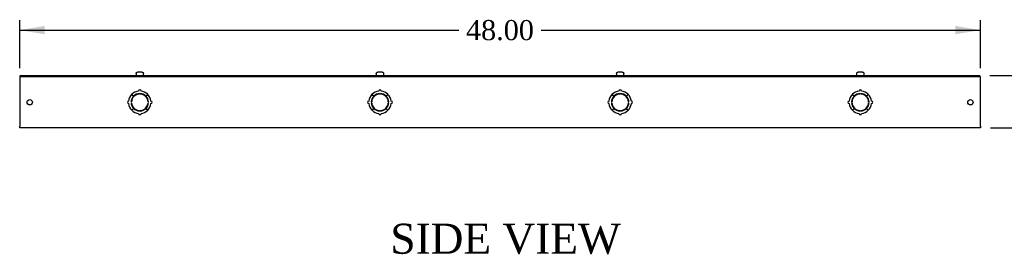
# Model space of a CAD drawing. Header units: inches. Extents: x 1 to 240, y -1 to 159.
# Tile 3 of 6: x 140 to 190, y 69 to 81. Entities that reach past the tile are written whole.
import ezdxf
from ezdxf.enums import TextEntityAlignment as Align

# ---------------------------------------------------------------- set-up
doc = ezdxf.new("R2010")
doc.units = ezdxf.units.IN
doc.header["$MEASUREMENT"] = 0
for name, color, linetype in [('COM56357-1', 7, 'Continuous'), ('COM70721-4', 7, 'Continuous'), ('Default', 7, 'Continuous'), ('SCS19515', 7, 'Continuous')]:
    doc.layers.add(name, color=color, linetype=linetype)
doc.styles.add('SEACAD_Times_New_Roman', font='times.ttf')
doc.dimstyles.new('HAMMOND_(STH_-_240x160)', dxfattribs={"dimtxt": 1, "dimasz": 1.25, "dimexe": 0.5, "dimexo": 0.5, "dimgap": 0.25, "dimtad": 0, "dimtih": 1, "dimtoh": 1, "dimzin": 0, "dimdsep": 46, "dimtxsty": 'SEACAD_Times_New_Roman', "dimblk1": '_SE_FILLED', "dimblk2": '_SE_FILLED', "dimsah": 1, "dimcen": 0.5, "dimadec": 0, "dimazin": 0, "dimtfac": 0.8, "dimtofl": 0, "dimtmove": 1, "dimatfit": 3, "dimfxl": 1, "dimtolj": 1, "dimtzin": 0, "dimarcsym": 0})

# ---------------------------------------------------------------- blocks, each defined once
blk = doc.blocks.new('SE3')
at = {"layer": 'COM56357-1', "color": 7, "linetype": 'Continuous'}
for p, q in [((140.409, 77.989), (188.346, 77.989)), ((140.409, 77.932), (140.409, 77.989)), ((140.409, 77.932), (188.346, 77.932)), ((188.346, 77.932), (188.346, 77.989))]:
    blk.add_line(p, q, dxfattribs=at)
at = {"layer": 'COM70721-4', "color": 7, "linetype": 'Continuous'}
for p, q in [((140.378, 77.932), (140.409, 77.932)), ((140.378, 77.932), (140.378, 77.846)), ((140.378, 77.846), (140.378, 75.461)), ((188.346, 77.932), (188.378, 77.932)), ((188.378, 77.846), (188.378, 77.932)), ((188.378, 75.461), (188.378, 77.846)), ((145.978, 77.049), (146.067, 76.961)), ((146.07, 76.964), (145.982, 77.053)), ((146.358, 77.065), (146.358, 77.09)), ((146.398, 77.09), (146.398, 77.065)), ((146.774, 77.053), (146.686, 76.964)), ((146.688, 76.961), (146.777, 77.049)), ((157.978, 77.049), (158.067, 76.961)), ((158.07, 76.964), (157.982, 77.053)), ((158.358, 77.065), (158.358, 77.09)), ((158.398, 77.09), (158.398, 77.065)), ((158.774, 77.053), (158.686, 76.964)), ((158.688, 76.961), (158.777, 77.049)), ((169.978, 77.049), (170.067, 76.961)), ((170.07, 76.964), (169.982, 77.053)), ((170.358, 77.065), (170.358, 77.09)), ((170.398, 77.09), (170.398, 77.065)), ((170.774, 77.053), (170.686, 76.964)), ((170.688, 76.961), (170.777, 77.049)), ((181.978, 77.049), (182.067, 76.961)), ((182.07, 76.964), (181.982, 77.053)), ((182.358, 77.065), (182.358, 77.09)), ((182.398, 77.09), (182.398, 77.065)), ((182.774, 77.053), (182.686, 76.964)), ((182.688, 76.961), (182.777, 77.049)), ((145.941, 76.673), (145.966, 76.673)), ((145.966, 76.633), (145.941, 76.633)), ((146.067, 76.345), (145.978, 76.257)), ((145.982, 76.254), (146.07, 76.343)), ((146.686, 76.343), (146.774, 76.254)), ((146.777, 76.257), (146.688, 76.345)), ((146.79, 76.673), (146.815, 76.673)), ((146.815, 76.633), (146.79, 76.633)), ((157.941, 76.673), (157.966, 76.673)), ((157.966, 76.633), (157.941, 76.633)), ((158.067, 76.345), (157.978, 76.257)), ((157.982, 76.254), (158.07, 76.343)), ((158.686, 76.343), (158.774, 76.254)), ((158.777, 76.257), (158.688, 76.345)), ((158.79, 76.673), (158.815, 76.673)), ((158.815, 76.633), (158.79, 76.633)), ((169.941, 76.673), (169.966, 76.673)), ((169.966, 76.633), (169.941, 76.633)), ((170.067, 76.345), (169.978, 76.257)), ((169.982, 76.254), (170.07, 76.343)), ((170.686, 76.343), (170.774, 76.254)), ((170.777, 76.257), (170.688, 76.345)), ((170.79, 76.673), (170.815, 76.673)), ((170.815, 76.633), (170.79, 76.633)), ((181.941, 76.673), (181.966, 76.673)), ((181.966, 76.633), (181.941, 76.633)), ((182.067, 76.345), (181.978, 76.257)), ((181.982, 76.254), (182.07, 76.343)), ((182.686, 76.343), (182.774, 76.254)), ((182.777, 76.257), (182.688, 76.345)), ((182.79, 76.673), (182.815, 76.673)), ((182.815, 76.633), (182.79, 76.633)), ((146.358, 76.216), (146.358, 76.241)), ((146.398, 76.241), (146.398, 76.216)), ((158.358, 76.216), (158.358, 76.241)), ((158.398, 76.241), (158.398, 76.216)), ((170.358, 76.216), (170.358, 76.241)), ((170.398, 76.241), (170.398, 76.216)), ((182.358, 76.216), (182.358, 76.241)), ((182.398, 76.241), (182.398, 76.216)), ((140.378, 75.375), (140.378, 75.461)), ((188.378, 75.375), (140.378, 75.375)), ((188.378, 75.461), (188.378, 75.375))]:
    blk.add_line(p, q, dxfattribs=at)
for centre in [(140.878, 76.653), (187.878, 76.653)]:
    blk.add_circle(centre, 0.133, dxfattribs=at)
for centre, radius, start, end in [((146.378, 77.212), 0.0625, 0, 180), ((158.378, 77.212), 0.0625, 0, 180), ((170.378, 77.212), 0.0625, 0, 180), ((182.378, 77.212), 0.0625, 0, 180), ((146.378, 76.653), 0.563, 135.25, 173.6206), ((146.378, 76.653), 0.438, 135.25, 177.3799), ((146.378, 76.653), 0.413, 92.7791, 177.2209), ((146.378, 76.653), 0.562, 96.3794, 134.75), ((146.378, 76.653), 0.438, 92.6201, 134.75), ((146.378, 76.653), 0.438, 45.25, 87.3799), ((146.378, 76.653), 0.413, 2.7791, 87.2209), ((146.378, 76.653), 0.562, 45.25, 83.6206), ((146.378, 76.653), 0.438, 2.6201, 44.75), ((146.378, 76.653), 0.562, 6.3794, 44.75), ((158.378, 76.653), 0.563, 135.25, 173.6206), ((158.378, 76.653), 0.438, 135.25, 177.3799), ((158.378, 76.653), 0.413, 92.7791, 177.2209), ((158.378, 76.653), 0.562, 96.3794, 134.75), ((158.378, 76.653), 0.438, 92.6201, 134.75), ((158.378, 76.653), 0.438, 45.25, 87.3799), ((158.378, 76.653), 0.413, 2.7791, 87.2209), ((158.378, 76.653), 0.562, 45.25, 83.6206), ((158.378, 76.653), 0.438, 2.6201, 44.75), ((158.378, 76.653), 0.562, 6.3794, 44.75), ((170.378, 76.653), 0.563, 135.25, 173.6206), ((170.378, 76.653), 0.438, 135.25, 177.3799), ((170.378, 76.653), 0.413, 92.7791, 177.2209), ((170.378, 76.653), 0.562, 96.3794, 134.75), ((170.378, 76.653), 0.438, 92.6201, 134.75), ((170.378, 76.653), 0.438, 45.25, 87.3799), ((170.378, 76.653), 0.413, 2.7791, 87.2209), ((170.378, 76.653), 0.562, 45.25, 83.6206), ((170.378, 76.653), 0.438, 2.6201, 44.75), ((170.378, 76.653), 0.562, 6.3794, 44.75), ((182.378, 76.653), 0.563, 135.25, 173.6206), ((182.378, 76.653), 0.438, 135.25, 177.3799), ((182.378, 76.653), 0.413, 92.7791, 177.2209), ((182.378, 76.653), 0.562, 96.3794, 134.75), ((182.378, 76.653), 0.438, 92.6201, 134.75), ((182.378, 76.653), 0.438, 45.25, 87.3799), ((182.378, 76.653), 0.413, 2.7791, 87.2209), ((182.378, 76.653), 0.562, 45.25, 83.6206), ((182.378, 76.653), 0.438, 2.6201, 44.75), ((182.378, 76.653), 0.562, 6.3794, 44.75), ((145.819, 76.653), 0.0625, 90, 270), ((146.378, 76.653), 0.563, 186.3794, 224.75), ((146.378, 76.653), 0.438, 182.6201, 224.75), ((146.378, 76.653), 0.413, 182.7791, 267.2209), ((146.378, 76.653), 0.563, 225.25, 263.6206), ((146.378, 76.653), 0.438, 225.25, 267.3799), ((146.378, 76.653), 0.413, 272.7791, 357.2209), ((146.378, 76.653), 0.438, 272.6201, 314.75), ((146.378, 76.653), 0.562, 276.3794, 314.75), ((146.378, 76.653), 0.438, 315.25, 357.3799), ((146.378, 76.653), 0.562, 315.25, 353.6206), ((146.937, 76.653), 0.0625, 270, 90), ((157.819, 76.653), 0.0625, 90, 270), ((158.378, 76.653), 0.563, 186.3794, 224.75), ((158.378, 76.653), 0.438, 182.6201, 224.75), ((158.378, 76.653), 0.413, 182.7791, 267.2209), ((158.378, 76.653), 0.563, 225.25, 263.6206), ((158.378, 76.653), 0.438, 225.25, 267.3799), ((158.378, 76.653), 0.413, 272.7791, 357.2209), ((158.378, 76.653), 0.438, 272.6201, 314.75), ((158.378, 76.653), 0.562, 276.3794, 314.75), ((158.378, 76.653), 0.438, 315.25, 357.3799), ((158.378, 76.653), 0.562, 315.25, 353.6206), ((158.937, 76.653), 0.0625, 270, 90), ((169.819, 76.653), 0.0625, 90, 270), ((170.378, 76.653), 0.563, 186.3794, 224.75), ((170.378, 76.653), 0.438, 182.6201, 224.75), ((170.378, 76.653), 0.413, 182.7791, 267.2209), ((170.378, 76.653), 0.563, 225.25, 263.6206), ((170.378, 76.653), 0.438, 225.25, 267.3799), ((170.378, 76.653), 0.413, 272.7791, 357.2209), ((170.378, 76.653), 0.438, 272.6201, 314.75), ((170.378, 76.653), 0.562, 276.3794, 314.75), ((170.378, 76.653), 0.438, 315.25, 357.3799), ((170.378, 76.653), 0.562, 315.25, 353.6206), ((170.937, 76.653), 0.0625, 270, 90), ((181.819, 76.653), 0.0625, 90, 270), ((182.378, 76.653), 0.563, 186.3794, 224.75), ((182.378, 76.653), 0.438, 182.6201, 224.75), ((182.378, 76.653), 0.413, 182.7791, 267.2209), ((182.378, 76.653), 0.563, 225.25, 263.6206), ((182.378, 76.653), 0.438, 225.25, 267.3799), ((182.378, 76.653), 0.413, 272.7791, 357.2209), ((182.378, 76.653), 0.438, 272.6201, 314.75), ((182.378, 76.653), 0.562, 276.3794, 314.75), ((182.378, 76.653), 0.438, 315.25, 357.3799), ((182.378, 76.653), 0.562, 315.25, 353.6206), ((182.937, 76.653), 0.0625, 270, 90), ((146.378, 76.094), 0.0625, 180, 0), ((158.378, 76.094), 0.0625, 180, 0), ((170.378, 76.094), 0.0625, 180, 0), ((182.378, 76.094), 0.0625, 180, 0)]:
    blk.add_arc(centre, radius, start, end, dxfattribs=at)
at = {"layer": 'SCS19515', "color": 7, "linetype": 'Continuous'}
for p, q in [((146.19, 78.074), (146.19, 78.014)), ((146.194, 78.089), (146.191, 78.089)), ((146.285, 78.164), (146.47, 78.164)), ((146.561, 78.089), (146.564, 78.089)), ((146.565, 78.014), (146.565, 78.074)), ((158.19, 78.074), (158.19, 78.014)), ((158.194, 78.089), (158.191, 78.089)), ((158.285, 78.164), (158.47, 78.164)), ((158.561, 78.089), (158.564, 78.089)), ((158.565, 78.014), (158.565, 78.074)), ((170.19, 78.074), (170.19, 78.014)), ((170.194, 78.089), (170.191, 78.089)), ((170.285, 78.164), (170.47, 78.164)), ((170.561, 78.089), (170.564, 78.089)), ((170.565, 78.014), (170.565, 78.074)), ((182.19, 78.074), (182.19, 78.014)), ((182.194, 78.089), (182.191, 78.089)), ((182.285, 78.164), (182.47, 78.164)), ((182.561, 78.089), (182.564, 78.089)), ((182.565, 78.014), (182.565, 78.074))]:
    blk.add_line(p, q, dxfattribs=at)
for centre, radius, start, end in [((146.28, 78.074), 0.09, 170.4059, 180), ((146.215, 78.014), 0.025, 180, 270), ((146.54, 78.014), 0.025, 270, 0), ((146.475, 78.074), 0.09, 0, 9.5941), ((158.28, 78.074), 0.09, 170.4059, 180), ((158.215, 78.014), 0.025, 180, 270), ((158.54, 78.014), 0.025, 270, 0), ((158.475, 78.074), 0.09, 0, 9.5941), ((170.28, 78.074), 0.09, 170.4059, 180), ((170.215, 78.014), 0.025, 180, 270), ((170.54, 78.014), 0.025, 270, 0), ((170.475, 78.074), 0.09, 0, 9.5941), ((182.28, 78.074), 0.09, 170.4059, 180), ((182.215, 78.014), 0.025, 180, 270), ((182.54, 78.014), 0.025, 270, 0), ((182.475, 78.074), 0.09, 0, 9.5941)]:
    blk.add_arc(centre, radius, start, end, dxfattribs=at)
for points in [[(146.194, 78.089), (146.195, 78.094), (146.196, 78.099), (146.2, 78.109), (146.202, 78.114), (146.207, 78.124), (146.211, 78.128), (146.218, 78.136), (146.221, 78.14), (146.23, 78.147), (146.234, 78.15), (146.243, 78.155), (146.248, 78.157), (146.258, 78.16), (146.264, 78.162), (146.274, 78.163), (146.28, 78.164), (146.285, 78.164)], [(146.47, 78.164), (146.476, 78.164), (146.481, 78.163), (146.492, 78.162), (146.497, 78.16), (146.507, 78.157), (146.512, 78.155), (146.521, 78.15), (146.526, 78.147), (146.534, 78.14), (146.538, 78.136), (146.545, 78.128), (146.548, 78.124), (146.553, 78.114), (146.556, 78.109), (146.559, 78.099), (146.561, 78.094), (146.561, 78.089)], [(158.194, 78.089), (158.195, 78.094), (158.196, 78.099), (158.2, 78.109), (158.202, 78.114), (158.207, 78.124), (158.211, 78.128), (158.218, 78.136), (158.221, 78.14), (158.23, 78.147), (158.234, 78.15), (158.243, 78.155), (158.248, 78.157), (158.258, 78.16), (158.264, 78.162), (158.274, 78.163), (158.28, 78.164), (158.285, 78.164)], [(158.47, 78.164), (158.476, 78.164), (158.481, 78.163), (158.492, 78.162), (158.497, 78.16), (158.507, 78.157), (158.512, 78.155), (158.521, 78.15), (158.526, 78.147), (158.534, 78.14), (158.538, 78.136), (158.545, 78.128), (158.548, 78.124), (158.553, 78.114), (158.556, 78.109), (158.559, 78.099), (158.561, 78.094), (158.561, 78.089)], [(170.194, 78.089), (170.195, 78.094), (170.196, 78.099), (170.2, 78.109), (170.202, 78.114), (170.207, 78.124), (170.211, 78.128), (170.218, 78.136), (170.221, 78.14), (170.23, 78.147), (170.234, 78.15), (170.243, 78.155), (170.248, 78.157), (170.258, 78.16), (170.264, 78.162), (170.274, 78.163), (170.28, 78.164), (170.285, 78.164)], [(170.47, 78.164), (170.476, 78.164), (170.481, 78.163), (170.492, 78.162), (170.497, 78.16), (170.507, 78.157), (170.512, 78.155), (170.521, 78.15), (170.526, 78.147), (170.534, 78.14), (170.538, 78.136), (170.545, 78.128), (170.548, 78.124), (170.553, 78.114), (170.556, 78.109), (170.559, 78.099), (170.561, 78.094), (170.561, 78.089)], [(182.194, 78.089), (182.195, 78.094), (182.196, 78.099), (182.2, 78.109), (182.202, 78.114), (182.207, 78.124), (182.211, 78.128), (182.218, 78.136), (182.221, 78.14), (182.23, 78.147), (182.234, 78.15), (182.243, 78.155), (182.248, 78.157), (182.258, 78.16), (182.264, 78.162), (182.274, 78.163), (182.28, 78.164), (182.285, 78.164)], [(182.47, 78.164), (182.476, 78.164), (182.481, 78.163), (182.492, 78.162), (182.497, 78.16), (182.507, 78.157), (182.512, 78.155), (182.521, 78.15), (182.526, 78.147), (182.534, 78.14), (182.538, 78.136), (182.545, 78.128), (182.548, 78.124), (182.553, 78.114), (182.556, 78.109), (182.559, 78.099), (182.561, 78.094), (182.561, 78.089)]]:
    blk.add_open_spline(points, degree=3, knots=[0, 0, 0, 0, 0.125, 0.125, 0.25, 0.25, 0.375, 0.375, 0.5, 0.5, 0.625, 0.625, 0.75, 0.75, 0.875, 0.875, 1, 1, 1, 1], dxfattribs=at)
blk = doc.blocks.new('DMBLK564')
at = {"layer": 'Default', "linetype": 'Continuous', "transparency": 16777216}
for points in [[(141.628, 80.461), (140.378, 80.252), (141.628, 80.044)], [(187.128, 80.461), (187.128, 80.044), (188.378, 80.252)]]:
    blk.add_hatch(color=7, dxfattribs=at).paths.add_polyline_path(points)
at = {"layer": 'Default', "color": 7, "linetype": 'Continuous', "transparency": 16777216}
for p, q in [((140.378, 78.346), (140.378, 80.752)), ((188.378, 78.346), (188.378, 80.752)), ((140.378, 80.252), (162.322, 80.252)), ((166.434, 80.252), (188.378, 80.252))]:
    blk.add_line(p, q, dxfattribs=at)
at = {"layer": 'Default', "color": 7, "linetype": 'Continuous', "transparency": 16777216, "style": 'SEACAD_Times_New_Roman'}
blk.add_text('48.00', height=1, dxfattribs=at).set_placement((162.672, 80.752), align=Align.TOP_LEFT)
blk = doc.blocks.new('_SE_FILLED')
at = {"color": 0}
blk.add_line((0, 0), (-1, 0), dxfattribs=at)
blk.add_solid([(0, 0), (-1, -0.1665), (-1, 0.1665), (0, 0)], dxfattribs=at)
blk = doc.blocks.new('DMBLK565')
at = {"layer": 'Default', "linetype": 'Continuous', "transparency": 16777216}
for points in [[(191.853, 79.239), (191.436, 79.239), (191.644, 77.989)], [(191.853, 74.125), (191.644, 75.375), (191.436, 74.125)]]:
    blk.add_hatch(color=7, dxfattribs=at).paths.add_polyline_path(points)
at = {"layer": 'Default', "color": 7, "linetype": 'Continuous', "transparency": 16777216}
for p, q in [((191.644, 77.989), (191.644, 80.489)), ((188.846, 77.989), (192.144, 77.989)), ((188.878, 75.375), (192.144, 75.375)), ((191.644, 72.875), (191.644, 75.375))]:
    blk.add_line(p, q, dxfattribs=at)
at = {"layer": 'Default', "color": 7, "linetype": 'Continuous', "transparency": 16777216, "style": 'SEACAD_Times_New_Roman'}
blk.add_text('2.61', height=1, dxfattribs=at).set_placement((190.317, 77.182), align=Align.TOP_LEFT)

msp = doc.modelspace()

# ---------------------------------------------------------------- block references
at = {"layer": 'Default'}
msp.add_blockref('SE3', (0, 0), dxfattribs=at)

# ---------------------------------------------------------------- texts
at = {"layer": 'Default', "color": 7, "linetype": 'Continuous', "style": 'SEACAD_Times_New_Roman'}
msp.add_text('SIDE VIEW', height=1.5, dxfattribs=at).set_placement((158.896, 70.599), align=Align.TOP_LEFT)

# ---------------------------------------------------------------- dimensions: what is measured, and where the dimension line sits
at = {"layer": 'Default', "color": 7, "linetype": 'Continuous'}
for base, p1, p2, angle, picture, middle, dimtype in [((140.378, 80.252), (140.378, 77.846), (188.378, 77.846), 0, 'DMBLK564', (164.378, 80.252), 161), ((191.644, 77.989), (188.378, 75.375), (188.346, 77.989), 90, 'DMBLK565', (191.644, 76.682), 160)]:
    dim = msp.add_linear_dim(base=base, p1=p1, p2=p2, angle=angle, text='\\A1;<>', dimstyle='HAMMOND_(STH_-_240x160)', override={"dimtmove": 0}, dxfattribs=at)
    dim.commit()
    dim.dimension.update_dxf_attribs({"geometry": picture, "text_midpoint": middle, "dimtype": dimtype})

doc.saveas('drawing.dxf')
